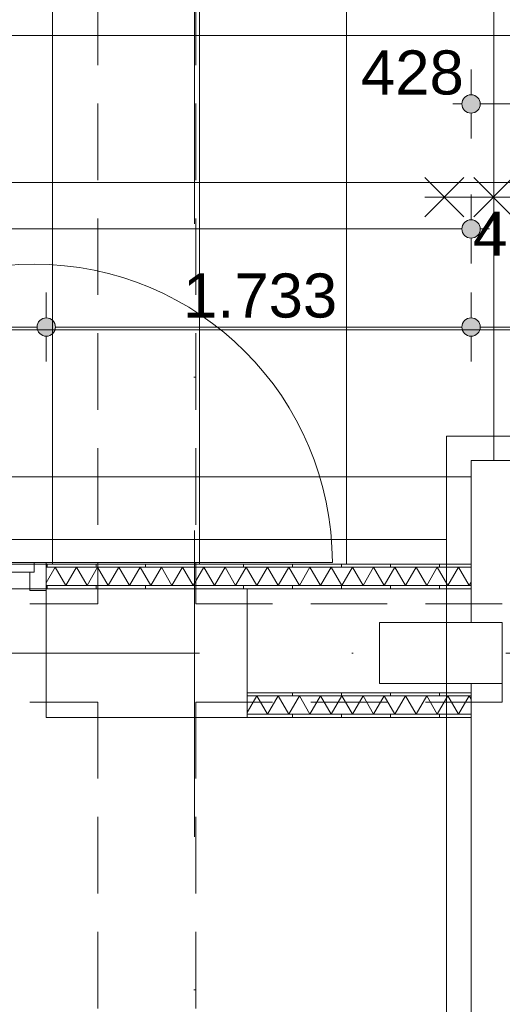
# Model space of a CAD drawing. Header units: millimetres. Extents: x -54205 to 99702, y -35458 to 70878.
# Tile 98 of 226: x 28087 to 30056, y 15933 to 19950. Entities that reach past the tile are written whole.
import ezdxf
from ezdxf.enums import TextEntityAlignment as Align

# ---------------------------------------------------------------- set-up
doc = ezdxf.new("R2010")
doc.units = ezdxf.units.MM
doc.header["$MEASUREMENT"] = 0
doc.linetypes.add('streep-punt', pattern=[2500, 1250, -625, 0, -625])
doc.linetypes.add('streeplijn', pattern=[468.700004, 312.5, -156.200004])
for name, color, linetype in [('21_1 C Buitenwanden', 7, 'Continuous'), ('22 C Binnenwanden', 7, 'Continuous'), ('28 Draagconstructies', 7, 'Continuous'), ('Maatvoering 1_ 100', 7, 'Continuous'), ('Maatvoering 1_ 100 2D arcering', 7, 'Continuous'), ('New_22 NC Binnenwanden', 7, 'Continuous'), ('New_22 NC Binnenwanden Deuren', 7, 'Continuous'), ('New_22 NC Binnenwanden Doorsnede-arcering', 7, 'Continuous'), ('New_22 NC Binnenwanden Laagscheidingslijnen', 7, 'Continuous'), ('New_65 WBDBO', 7, 'Continuous'), ('New_Maatvoering 1_ 100', 7, 'Continuous'), ('New_Maatvoering 1_ 100 2D arcering', 7, 'Continuous'), ('New_Ruimtefuncties', 7, 'Continuous'), ('New_Ruimtefuncties Zone achtergrond', 7, 'Continuous'), ('New_Ruimtefuncties Zone omranding', 7, 'Continuous'), ('New_Ruimtefuncties Zone tekst', 7, 'Continuous'), ('Stramien', 7, 'Continuous')]:
    doc.layers.add(name, color=color, linetype=linetype)
doc.styles.add('GENERATED_STYLE_1', font='arial.ttf')
doc.styles.add('GENERATED_STYLE_2', font='arial.ttf')
doc.linetypes.add('BRA - WBDBO  60', pattern='A,0,[1,DO.110 Begane grond1.Shx,S=27.777778,R=0,X=0,Y=-1.22125e-15],-3500,0', length=3500)
doc.dimstyles.new('GENERATED_STYLE__2', dxfattribs={"dimtxt": 250, "dimasz": 142.5, "dimexe": 0.18, "dimexo": 0.0625, "dimgap": 0, "dimtad": 1, "dimtih": 1, "dimtoh": 1, "dimdec": 0, "dimzin": 0, "dimdsep": 46, "dimtxsty": 'GENERATED_STYLE_2', "dimblk": 'ARROWHEAD_11', "dimblk1": 'ARROWHEAD_11', "dimblk2": 'ARROWHEAD_11', "dimcen": 0.09, "dimse1": 1, "dimse2": 1, "dimclrd": 1, "dimclre": 1, "dimclrt": 2, "dimadec": 1, "dimazin": 0, "dimtfac": 1, "dimtdec": 4, "dimtmove": 0, "dimatfit": 3, "dimfxl": 1, "dimtolj": 1, "dimtzin": 0, "dimarcsym": 0})
doc.dimstyles.new('GENERATED_STYLE__4', dxfattribs={"dimtxt": 179.999995, "dimasz": 142.5, "dimexe": 0.18, "dimexo": 0.0625, "dimgap": 0, "dimtad": 1, "dimtih": 1, "dimtoh": 1, "dimdec": 0, "dimzin": 0, "dimdsep": 46, "dimtxsty": 'GENERATED_STYLE_1', "dimblk": 'ARROWHEAD_11', "dimblk1": 'ARROWHEAD_11', "dimblk2": 'ARROWHEAD_11', "dimcen": 0.09, "dimse1": 1, "dimse2": 1, "dimclrd": 1, "dimclre": 1, "dimclrt": 2, "dimadec": 1, "dimazin": 0, "dimtfac": 1, "dimtdec": 4, "dimtmove": 0, "dimatfit": 3, "dimfxl": 1, "dimtolj": 1, "dimtzin": 0, "dimarcsym": 0})
doc.dimstyles.new('GENERATED_STYLE__5', dxfattribs={"dimtxt": 250, "dimasz": 142.5, "dimexe": 0.18, "dimexo": 0.0625, "dimgap": 0, "dimtad": 1, "dimdec": 0, "dimzin": 0, "dimdsep": 46, "dimtxsty": 'GENERATED_STYLE_2', "dimblk": 'ARROWHEAD_11', "dimblk1": 'ARROWHEAD_11', "dimblk2": 'ARROWHEAD_11', "dimcen": 0.09, "dimse1": 1, "dimse2": 1, "dimclrd": 1, "dimclre": 1, "dimclrt": 2, "dimadec": 1, "dimazin": 0, "dimtfac": 1, "dimtdec": 4, "dimtmove": 0, "dimatfit": 3, "dimfxl": 1, "dimtolj": 1, "dimtzin": 0, "dimarcsym": 0})
pattern_1 = [(180, (0, 0), (0, 200), [])]
pattern_2 = [(270, (0, 0), (200, 0), [])]
pattern_3 = [(90, (0, 0), (-200, 0), [])]

# ---------------------------------------------------------------- blocks, each defined once
blk = doc.blocks.new('entreegebied_0.01_11_1', base_point=(25358.5, 26181.9))
at = {"layer": 'New_Ruimtefuncties Zone achtergrond', "linetype": 'Continuous', "lineweight": 0, "true_color": 0xbbc1c4}
h = blk.add_hatch(dxfattribs=at)
h.set_pattern_fill('950_Raster_600_0001', color=9, style=0, pattern_type=2)
h.set_pattern_definition([(0, (25221, 25284.66), (0, 600), []), (90, (25221, 25284.66), (-600, 0), [])])
h.paths.add_polyline_path([(20591, 20015.9), (20360, 20015.9), (20360, 17924.1), (24003, 17924.6), (24003, 17728.4), (29929.2, 17728.2), (29929.2, 18150.9), (30357, 18150.9), (30357, 20300.9), (29906, 20300.9), (29906, 22500.9), (29006, 22500.9), (29006, 22375.9), (28206, 22375.9), (28206, 22455.9), (28206, 22795.9), (28206, 22875.9), (29006, 22875.9), (29006, 22750.9), (29906, 22750.9), (29906, 27755.9), (29726, 27755.9), (29726, 28155.9), (29906, 28155.9), (29906, 32123.4), (26606, 32123.4), (26606, 33023.4), (24113.8, 33023.4), (24113.8, 27780.9), (23955.4, 27780.9), (22246, 27780.9), (22246, 27693.4), (21426, 27693.4), (21426, 27833.1), (20536, 27833.1), (20536, 22750.9), (21426, 22750.9), (21426, 22888.4), (22246, 22888.4), (22246, 22500.9), (24003, 22500.9), (24003, 20263.4), (20591, 20263.4)])
h.paths.add_polyline_path([(28196, 27858.7), (28196, 28218.4), (29016, 28218.4), (29016, 27693.4), (28196, 27693.4)], flags=0)
at = {"layer": 'New_Ruimtefuncties Zone omranding', "color": 2, "linetype": 'Continuous', "lineweight": 0, "flags": 128}
blk.add_lwpolyline([(20536, 27833.1), (20536, 22750.9), (21426, 22750.9), (21426, 22888.4), (22246, 22888.4), (22246, 22500.9), (24003, 22500.9), (24003, 20263.4), (20591, 20263.4), (20591, 20015.9), (20360, 20015.9), (20360, 17924.1), (24003, 17924.6), (24003, 17728.4), (29929.2, 17728.2), (29929.2, 18150.9), (30357, 18150.9)], dxfattribs=at)
at = {"layer": 'New_Ruimtefuncties Zone tekst', "color": 2, "lineweight": 0}
for tag, height, style, p in [('DUMMY_941', 180, 'GENERATED_STYLE_2', (26401.3, 26470.7)), ('perimeterCode', 150, 'GENERATED_STYLE_1', (24619, 26094.6)), ('ROOM_AREA', 150, 'GENERATED_STYLE_1', (25179.3, 26094.6)), ('DUMMY_942', 150, 'GENERATED_STYLE_1', (25793.2, 26094.6)), ('DUMMY_943', 100, 'GENERATED_STYLE_1', (26021.7, 26106))]:
    blk.add_attdef(tag, text='', height=height, dxfattribs=dict(at, style=style)).set_placement(p, align=Align.TOP_LEFT)
at = {"layer": 'New_Ruimtefuncties Zone tekst', "color": 2, "lineweight": 0, "style": 'GENERATED_STYLE_2'}
blk.add_attdef('ROOM_NUMBER', text='', height=180, dxfattribs=at).set_placement((25358.5, 26429.5), align=Align.TOP_CENTER)
blk = doc.blocks.new('Wall_50_1', base_point=(29929.2, 18150.9))
at = {"layer": '21_1 C Buitenwanden', "color": 1, "linetype": 'Continuous', "lineweight": 0, "flags": 128}
for points in [[(29929.2, 18150.9), (29929.2, 17490.9)], [(30329.2, 15608.4), (30329.2, 17900.9)], [(29929.2, 17240.9), (29929.2, 15608.4)], [(29929.2, 15608.4), (30329.2, 15608.4)]]:
    blk.add_lwpolyline(points, dxfattribs=at)
at = {"layer": '22 C Binnenwanden', "color": 1, "linetype": 'Continuous', "lineweight": 0, "flags": 128}
blk.add_lwpolyline([(29929.2, 18150.9), (30329.2, 18150.9)], dxfattribs=at)
blk = doc.blocks.new('*X419')
at = {"layer": 'New_22 NC Binnenwanden Doorsnede-arcering', "color": 7, "linetype": 'Continuous', "lineweight": 0}
blk.add_line((30425.6, 20275.9), (30382.3, 20300.9), dxfattribs=at)
blk = doc.blocks.new('*X420')
at = {"layer": 'New_22 NC Binnenwanden Doorsnede-arcering', "color": 7, "linetype": 'Continuous', "lineweight": 0}
blk.add_line((30426.1, 18175.9), (30382.8, 18150.9), dxfattribs=at)
blk = doc.blocks.new('D2 bl 27_3')
at = {"layer": 'New_22 NC Binnenwanden Deuren', "color": 1, "linetype": 'Continuous', "lineweight": 0}
for p, q in [((-1000, 0), (-1000, 1000)), ((1000, 0), (1000, 1000)), ((-80, 443), (80, 603)), ((80, 443), (-80, 603)), ((0, -717), (0, 603)), ((-80, 243), (80, 403)), ((80, 243), (-80, 403)), ((-1000, 0), (-1050, 0)), ((-1050, 0), (-1050, -114)), ((-1050, 0), (-1050, -12.5)), ((-1050, 0), (-1050, -12.5)), ((-1000, -40), (-1000, 0)), ((-900, 0), (-1000, 0)), ((-1000, 0), (-1000, -40)), ((-900, -40), (-900, 0)), ((0, 0), (-100, 0)), ((-100, 0), (-100, -40)), ((0, 0), (100, 0)), ((0, -40), (0, 0)), ((0, -40), (0, 0)), ((100, 0), (100, -40)), ((900, -40), (900, 0)), ((900, 0), (1000, 0)), ((1050, 0), (1000, 0)), ((1000, 0), (1000, -40)), ((1000, 0), (1000, -40)), ((1050, -114), (1050, 0)), ((1050, 0), (1050, -12.5)), ((1050, 0), (1050, -12.5)), ((-1050, -12.5), (-1050, -87.5)), ((-1050, -12.5), (-1050, -87.5)), ((-983, -40), (-1000, -40)), ((-1000, -40), (-900, -40)), ((-983, -114), (-983, -40)), ((-100, -20), (-900, -20)), ((-100, -40), (0, -40)), ((100, -40), (0, -40)), ((100, -20), (900, -20)), ((1000, -40), (900, -40)), ((1000, -40), (983, -40)), ((983, -40), (983, -114)), ((1050, -12.5), (1050, -87.5)), ((1050, -12.5), (1050, -87.5)), ((-1050, -87.5), (-1050, -100)), ((-1050, -87.5), (-1050, -100)), ((-1050, -114), (-983, -114)), ((983, -114), (1050, -114)), ((1050, -87.5), (1050, -100)), ((1050, -87.5), (1050, -100)), ((-80, -357), (80, -517)), ((80, -357), (-80, -517)), ((-80, -557), (80, -717)), ((80, -557), (-80, -717))]:
    blk.add_line(p, q, dxfattribs=at)
at = {"layer": 'New_22 NC Binnenwanden Deuren', "color": 1, "linetype": 'Continuous', "lineweight": 0, "flags": 128}
for points in [[(-100, 0), (-900, 0), (-900, -20), (-100, -20)], [(100, 0), (900, 0), (900, -20), (100, -20)], [(-100, -20), (-900, -20), (-900, -40), (-100, -40)], [(100, -20), (900, -20), (900, -40), (100, -40)]]:
    blk.add_lwpolyline(points, close=True, dxfattribs=at)
at = {"layer": 'New_22 NC Binnenwanden Deuren', "color": 1, "linetype": 'Continuous', "lineweight": 0}
for centre, radius, start, end in [((-1000, 0), 1000, 0, 90), ((1000, 0), 1000, 90, 180), ((0, 159), 72, 270, 90), ((0, 15), 72, 90, 270), ((0, -129), 72, 270, 90), ((0, -273), 72, 90, 270)]:
    blk.add_arc(centre, radius, start, end, dxfattribs=at)
blk = doc.blocks.new('Wall_160_1', base_point=(30357, 20550.9))
at = {"layer": 'New_22 NC Binnenwanden Doorsnede-arcering', "linetype": 'Continuous', "lineweight": 0, "true_color": 0x000000}
h = blk.add_hatch(dxfattribs=at)
h.set_pattern_fill('930_Lijnen_vert_200_0001', color=18, style=0, pattern_type=2)
h.set_pattern_definition(pattern_1)
h.paths.add_polyline_path([(30357, 20300.9), (30357, 20275.9), (30369.5, 20275.9), (30369.5, 20300.9)])
h = blk.add_hatch(dxfattribs=at)
h.set_pattern_fill('930_Lijnen_vert_200_0001', color=18, style=0, pattern_type=2)
h.set_pattern_definition(pattern_1)
h.paths.add_polyline_path([(30444.5, 20300.9), (30444.5, 20275.9), (30457, 20275.9), (30457, 20300.9)])
h = blk.add_hatch(dxfattribs=at)
h.set_pattern_fill('930_Lijnen_vert_200_0001', color=18, style=0, pattern_type=2)
h.set_pattern_definition(pattern_1)
h.paths.add_polyline_path([(30357, 18150.9), (30369.5, 18150.9), (30369.5, 18175.9), (30357, 18175.9)])
h = blk.add_hatch(dxfattribs=at)
h.set_pattern_fill('930_Lijnen_vert_200_0001', color=18, style=0, pattern_type=2)
h.set_pattern_definition(pattern_1)
h.paths.add_polyline_path([(30457, 18175.9), (30444.5, 18175.9), (30444.5, 18150.9), (30457, 18150.9)])
at = {"layer": 'New_22 NC Binnenwanden', "color": 1, "linetype": 'Continuous', "lineweight": 0}
for p, q in [((30369.5, 20275.9), (30357, 20275.9)), ((30444.5, 20275.9), (30369.5, 20275.9)), ((30457, 20275.9), (30444.5, 20275.9)), ((30369.5, 18175.9), (30357, 18175.9)), ((30444.5, 18175.9), (30369.5, 18175.9)), ((30457, 18175.9), (30444.5, 18175.9))]:
    blk.add_line(p, q, dxfattribs=at)
at = {"layer": 'New_22 NC Binnenwanden', "color": 1, "linetype": 'Continuous', "lineweight": 0, "flags": 128}
for points in [[(30357, 20300.9), (30357, 20275.9)], [(30457, 20300.9), (30357, 20300.9)], [(30457, 20275.9), (30457, 20300.9)], [(30357, 18175.9), (30357, 18150.9)], [(30457, 18150.9), (30457, 18175.9)], [(30357, 18150.9), (30457, 18150.9)]]:
    blk.add_lwpolyline(points, dxfattribs=at)
at = {"layer": 'New_22 NC Binnenwanden Laagscheidingslijnen', "color": 1, "linetype": 'Continuous', "lineweight": 0}
for p, q in [((30369.5, 20300.9), (30369.5, 20275.9)), ((30444.5, 20275.9), (30444.5, 20300.9)), ((30369.5, 18175.9), (30369.5, 18150.9)), ((30444.5, 18150.9), (30444.5, 18175.9))]:
    blk.add_line(p, q, dxfattribs=at)
at = {"layer": 'New_22 NC Binnenwanden', "color": 1, "lineweight": 0}
for name in ['*X419', '*X420']:
    blk.add_blockref(name, (0, 0), dxfattribs=at)
at = {"layer": 'New_22 NC Binnenwanden Deuren', "color": 1, "linetype": 'Continuous', "lineweight": 0, "xscale": -1, "zscale": 1000, "rotation": 270}
blk.add_blockref('D2 bl 27_3', (30457, 19225.9), dxfattribs=at)
blk = doc.blocks.new('*X599')
at = {"layer": 'New_22 NC Binnenwanden Doorsnede-arcering', "color": 7, "linetype": 'Continuous', "lineweight": 0}
for p, q in [((28232.4, 17715.9), (28196, 17652.8)), ((28232.4, 17715.9), (28275.7, 17640.9)), ((28319, 17715.9), (28275.7, 17640.9)), ((28319, 17715.9), (28362.3, 17640.9)), ((28405.6, 17715.9), (28362.3, 17640.9)), ((28405.6, 17715.9), (28448.9, 17640.9)), ((28492.2, 17715.9), (28448.9, 17640.9)), ((28492.2, 17715.9), (28535.5, 17640.9)), ((28578.8, 17715.9), (28535.5, 17640.9)), ((28578.8, 17715.9), (28622.1, 17640.9)), ((28665.4, 17715.9), (28622.1, 17640.9)), ((28665.4, 17715.9), (28708.7, 17640.9)), ((28752, 17715.9), (28708.7, 17640.9)), ((28752, 17715.9), (28795.3, 17640.9)), ((28838.6, 17715.9), (28795.3, 17640.9)), ((28838.6, 17715.9), (28881.9, 17640.9)), ((28925.2, 17715.9), (28881.9, 17640.9)), ((28925.2, 17715.9), (28968.5, 17640.9)), ((29011.9, 17715.9), (28968.5, 17640.9)), ((29011.9, 17715.9), (29055.2, 17640.9)), ((29098.5, 17715.9), (29055.2, 17640.9)), ((29098.5, 17715.9), (29141.8, 17640.9)), ((29185.1, 17715.9), (29141.8, 17640.9)), ((29185.1, 17715.9), (29228.4, 17640.9)), ((29271.7, 17715.9), (29228.4, 17640.9)), ((29271.7, 17715.9), (29315, 17640.9)), ((29358.3, 17715.9), (29315, 17640.9)), ((29358.3, 17715.9), (29401.6, 17640.9)), ((29444.9, 17715.9), (29401.6, 17640.9)), ((29444.9, 17715.9), (29488.2, 17640.9)), ((29531.5, 17715.9), (29488.2, 17640.9)), ((29531.5, 17715.9), (29574.8, 17640.9)), ((29618.1, 17715.9), (29574.8, 17640.9)), ((29618.1, 17715.9), (29661.4, 17640.9)), ((29704.7, 17715.9), (29661.4, 17640.9)), ((29704.7, 17715.9), (29748, 17640.9)), ((29791.3, 17715.9), (29748, 17640.9)), ((29791.3, 17715.9), (29834.6, 17640.9)), ((29877.9, 17715.9), (29834.6, 17640.9)), ((29877.9, 17715.9), (29921.2, 17640.9)), ((29929.2, 17654.8), (29921.2, 17640.9))]:
    blk.add_line(p, q, dxfattribs=at)
blk = doc.blocks.new('D2 27_6')
at = {"layer": 'New_22 NC Binnenwanden Deuren', "color": 1, "linetype": 'Continuous', "lineweight": 0}
for p, q in [((1117, 0), (1217, 0)), ((1217, 0), (2434, 0)), ((1267, 0), (1217, 0)), ((1217, 0), (1217, -40)), ((1217, 0), (1217, -40)), ((1267, -114), (1267, 0)), ((1217, -40), (1117, -40)), ((1217, -40), (1200, -40)), ((1200, -40), (1200, -114)), ((1267, -19.5), (1267, -7)), ((1267, -19.5), (1267, -7)), ((1267, -94.5), (1267, -19.5)), ((1267, -94.5), (1267, -19.5)), ((1200, -114), (1267, -114)), ((1267, -107), (1267, -94.5)), ((1267, -107), (1267, -94.5))]:
    blk.add_line(p, q, dxfattribs=at)
blk.add_arc((1217, 0), 1217, 0, 180, dxfattribs=at)
blk = doc.blocks.new('Wall_237_1', base_point=(23990.5, 17628.4))
at = {"layer": 'New_22 NC Binnenwanden Doorsnede-arcering', "linetype": 'Continuous', "lineweight": 0, "true_color": 0x000000}
h = blk.add_hatch(dxfattribs=at)
h.set_pattern_fill('930_Lijnen_vert_200_0001', color=18, style=0, pattern_type=2)
h.set_pattern_definition(pattern_2)
h.paths.add_polyline_path([(28196, 17728.4), (28196, 17715.9), (29929.2, 17715.9), (29929.2, 17728.4)])
h = blk.add_hatch(dxfattribs=at)
h.set_pattern_fill('930_Lijnen_vert_200_0001', color=18, style=0, pattern_type=2)
h.set_pattern_definition(pattern_2)
h.paths.add_polyline_path([(29929.2, 17640.9), (28196, 17640.9), (28196, 17628.4), (29929.2, 17628.4)])
at = {"layer": 'New_22 NC Binnenwanden', "color": 1, "linetype": 'Continuous', "lineweight": 0}
for p, q in [((28196, 17715.9), (28196, 17728.4)), ((28196, 17640.9), (28196, 17715.9)), ((28196, 17628.4), (28196, 17640.9))]:
    blk.add_line(p, q, dxfattribs=at)
at = {"layer": 'New_22 NC Binnenwanden', "color": 1, "linetype": 'Continuous', "lineweight": 0, "flags": 128}
for points in [[(29929.2, 17728.4), (28196, 17728.4)], [(29929.2, 17628.4), (29929.2, 17728.4)], [(29016, 17628.4), (29929.2, 17628.4)]]:
    blk.add_lwpolyline(points, dxfattribs=at)
at = {"layer": 'New_22 NC Binnenwanden Laagscheidingslijnen', "color": 1, "linetype": 'Continuous', "lineweight": 0}
for p, q in [((29929.2, 17715.9), (28196, 17715.9)), ((28196, 17640.9), (29929.2, 17640.9))]:
    blk.add_line(p, q, dxfattribs=at)
at = {"layer": 'New_22 NC Binnenwanden', "color": 1, "lineweight": 0}
blk.add_blockref('*X599', (0, 0), dxfattribs=at)
at = {"layer": 'New_22 NC Binnenwanden Deuren', "color": 1, "linetype": 'Continuous', "lineweight": 0, "zscale": 1000}
blk.add_blockref('D2 27_6', (26929, 17735.4), dxfattribs=at)
blk = doc.blocks.new('*X604')
at = {"layer": 'New_22 NC Binnenwanden Doorsnede-arcering', "color": 7, "linetype": 'Continuous', "lineweight": 0}
for p, q in [((29016, 17123.1), (29055.2, 17190.9)), ((29098.5, 17115.9), (29055.2, 17190.9)), ((29098.5, 17115.9), (29141.8, 17190.9)), ((29185.1, 17115.9), (29141.8, 17190.9)), ((29185.1, 17115.9), (29228.4, 17190.9)), ((29271.7, 17115.9), (29228.4, 17190.9)), ((29271.7, 17115.9), (29315, 17190.9)), ((29358.3, 17115.9), (29315, 17190.9)), ((29358.3, 17115.9), (29401.6, 17190.9)), ((29444.9, 17115.9), (29401.6, 17190.9)), ((29444.9, 17115.9), (29488.2, 17190.9)), ((29531.5, 17115.9), (29488.2, 17190.9)), ((29531.5, 17115.9), (29574.8, 17190.9)), ((29618.1, 17115.9), (29574.8, 17190.9)), ((29618.1, 17115.9), (29661.4, 17190.9)), ((29704.7, 17115.9), (29661.4, 17190.9)), ((29704.7, 17115.9), (29748, 17190.9)), ((29791.3, 17115.9), (29748, 17190.9)), ((29791.3, 17115.9), (29834.6, 17190.9)), ((29877.9, 17115.9), (29834.6, 17190.9)), ((29877.9, 17115.9), (29921.2, 17190.9)), ((29929.2, 17177), (29921.2, 17190.9))]:
    blk.add_line(p, q, dxfattribs=at)
blk = doc.blocks.new('Wall_240_1', base_point=(29016, 17103.4))
at = {"layer": 'New_22 NC Binnenwanden Doorsnede-arcering', "linetype": 'Continuous', "lineweight": 0, "true_color": 0x000000}
h = blk.add_hatch(dxfattribs=at)
h.set_pattern_fill('930_Lijnen_vert_200_0001', color=18, style=0, pattern_type=2)
h.set_pattern_definition(pattern_3)
h.paths.add_polyline_path([(29929.2, 17203.4), (29016, 17203.4), (29016, 17190.9), (29929.2, 17190.9)])
h = blk.add_hatch(dxfattribs=at)
h.set_pattern_fill('930_Lijnen_vert_200_0001', color=18, style=0, pattern_type=2)
h.set_pattern_definition(pattern_3)
h.paths.add_polyline_path([(29016, 17103.4), (29929.2, 17103.4), (29929.2, 17115.9), (29016, 17115.9)])
at = {"layer": 'New_22 NC Binnenwanden', "color": 1, "linetype": 'Continuous', "lineweight": 0, "flags": 128}
for points in [[(29929.2, 17203.4), (29016, 17203.4)], [(29929.2, 17103.4), (29929.2, 17203.4)], [(29016, 17103.4), (29929.2, 17103.4)]]:
    blk.add_lwpolyline(points, dxfattribs=at)
at = {"layer": 'New_22 NC Binnenwanden Laagscheidingslijnen', "color": 1, "linetype": 'Continuous', "lineweight": 0}
for p, q in [((29929.2, 17190.9), (29016, 17190.9)), ((29016, 17115.9), (29929.2, 17115.9))]:
    blk.add_line(p, q, dxfattribs=at)
at = {"layer": 'New_22 NC Binnenwanden', "color": 1, "lineweight": 0}
blk.add_blockref('*X604', (0, 0), dxfattribs=at)
blk = doc.blocks.new('Column_16_1', base_point=(28606, 17365.9))
at = {"layer": '28 Draagconstructies', "color": 3, "linetype": 'Continuous', "lineweight": 0, "flags": 128}
blk.add_lwpolyline([(28196, 17628.4), (28196, 17103.4), (29016, 17103.4), (29016, 17628.4)], close=True, dxfattribs=at)
blk = doc.blocks.new('Column_53_1', base_point=(29806, 17365.9))
at = {"layer": '28 Draagconstructies', "color": 3, "linetype": 'Continuous', "lineweight": 0, "flags": 128}
blk.add_lwpolyline([(29556, 17490.9), (29556, 17240.9), (30056, 17240.9), (30056, 17490.9)], close=True, dxfattribs=at)
blk = doc.blocks.new('Standard grid marker')
at = {"layer": 'Stramien', "color": 1, "linetype": 'streep-punt', "lineweight": 0}
blk.add_line((1000, 0), (61400.2, 0), dxfattribs=at)
at = {"layer": 'Stramien', "color": 2, "lineweight": 0, "style": 'GENERATED_STYLE_1'}
for tag, p in [('AC_MarkerText_1_0', (-245, -80)), ('AC_MarkerText_1_1', (63155.2, -80))]:
    blk.add_attdef(tag, text='', height=350, rotation=270, dxfattribs=at).set_placement(p, align=Align.TOP_CENTER)
blk = doc.blocks.new('Standard grid marker_4')
at = {"layer": 'Stramien', "color": 1, "linetype": 'streep-punt', "lineweight": 0}
blk.add_line((1000, 0), (14829.9, 0), dxfattribs=at)
at = {"layer": 'Stramien', "color": 2, "lineweight": 0, "style": 'GENERATED_STYLE_1'}
blk.add_attdef('AC_MarkerText_1', text='', height=350, dxfattribs=at).set_placement((-500, 175), align=Align.TOP_CENTER)
blk = doc.blocks.new('Beam_1_1', base_point=(28606, 56035.9))
at = {"layer": '28 Draagconstructies', "color": 9, "linetype": 'streeplijn', "lineweight": 0}
for p, q in [((28406, 22420.1), (28406, 17565.9)), ((28806, 22420.1), (28806, 17565.9)), ((28406, 17165.9), (28406, 15253.4)), ((28806, 17165.9), (28806, 15253.4))]:
    blk.add_line(p, q, dxfattribs=at)
blk = doc.blocks.new('Beam_11_1', base_point=(20386, 17365.9))
at = {"layer": '28 Draagconstructies', "color": 9, "linetype": 'streeplijn', "lineweight": 0}
for p, q in [((22036, 17565.9), (28406, 17565.9)), ((28806, 17565.9), (30056, 17565.9)), ((30056, 17165.9), (30056, 17565.9)), ((22036, 17165.9), (28406, 17165.9)), ((28806, 17165.9), (30056, 17165.9))]:
    blk.add_line(p, q, dxfattribs=at)
blk = doc.blocks.new('*D1133')
at = {"layer": 'Maatvoering 1_ 100 2D arcering', "linetype": 'Continuous', "lineweight": 0}
for points in [[(64027.5, 56125.9), (64030.4, 56111.6), (64038.5, 56099.4), (64050.6, 56091.3), (64065, 56088.4), (64079.4, 56091.3), (64091.5, 56099.4), (64099.6, 56111.6), (64102.5, 56125.9), (64099.6, 56140.3), (64091.5, 56152.4), (64079.4, 56160.6), (64065, 56163.4), (64050.6, 56160.6), (64038.5, 56152.4), (64030.4, 56140.3)], [(64027.5, 3115.7), (64030.4, 3101.3), (64038.5, 3089.2), (64050.6, 3081), (64065, 3078.2), (64079.4, 3081), (64091.5, 3089.2), (64099.6, 3101.3), (64102.5, 3115.7), (64099.6, 3130), (64091.5, 3142.2), (64079.4, 3150.3), (64065, 3153.2), (64050.6, 3150.3), (64038.5, 3142.2), (64030.4, 3130)]]:
    blk.add_hatch(color=1, dxfattribs=at).paths.add_polyline_path(points)
at = {"layer": 'Maatvoering 1_ 100', "color": 1, "linetype": 'Continuous', "lineweight": 0}
for p, q in [((64065, 56163.4), (64065, 56200.9)), ((64027.5, 56125.9), (63924.4, 56125.9)), ((64205.6, 56125.9), (64102.5, 56125.9)), ((64065, 3153.2), (64065, 56088.4)), ((64027.5, 3115.7), (63924.4, 3115.7)), ((64205.6, 3115.7), (64102.5, 3115.7)), ((64065, 3040.7), (64065, 3078.2))]:
    blk.add_line(p, q, dxfattribs=at)
for centre in [(64065, 56125.9), (64065, 3115.7)]:
    blk.add_circle(centre, 37.5, dxfattribs=at)
at = {"layer": 'Maatvoering 1_ 100', "color": 2, "lineweight": 0, "insert": (64015, 29096.5), "char_height": 250, "attachment_point": 7, "rotation": 90, "style": 'GENERATED_STYLE_2'}
blk.add_mtext('\\A1;{\\pql;\\fArial|b1|i0|c0|p0;\\W1.000000;53.010}', dxfattribs=at)
blk = doc.blocks.new('ARROWHEAD_11')
at = {"color": 0, "linetype": 'Continuous', "lineweight": 0}
blk.add_line((0, 0), (-1, 0), dxfattribs=at)
at = {"color": 0, "linetype": 'Continuous', "lineweight": 0, "const_width": 0.25, "flags": 128}
blk.add_lwpolyline([(-0.125, 0, 1), (0.125, 0, 1)], format="xyb", close=True, dxfattribs=at)
blk = doc.blocks.new('*D1156')
at = {"layer": 'Maatvoering 1_ 100 2D arcering', "linetype": 'Continuous', "lineweight": 0}
for points in [[(-1137.5, 60015.9), (-1134.7, 60001.6), (-1126.6, 59989.4), (-1114.4, 59981.3), (-1100, 59978.4), (-1085.7, 59981.3), (-1073.5, 59989.4), (-1065.4, 60001.6), (-1062.5, 60015.9), (-1065.4, 60030.3), (-1073.5, 60042.4), (-1085.7, 60050.6), (-1100, 60053.4), (-1114.4, 60050.6), (-1126.6, 60042.4), (-1134.7, 60030.3)], [(57892.5, 60015.9), (57895.4, 60001.6), (57903.5, 59989.4), (57915.6, 59981.3), (57930, 59978.4), (57944.4, 59981.3), (57956.5, 59989.4), (57964.6, 60001.6), (57967.5, 60015.9), (57964.6, 60030.3), (57956.5, 60042.4), (57944.4, 60050.6), (57930, 60053.4), (57915.6, 60050.6), (57903.5, 60042.4), (57895.4, 60030.3)]]:
    blk.add_hatch(color=1, dxfattribs=at).paths.add_polyline_path(points)
at = {"layer": 'Maatvoering 1_ 100', "color": 1, "linetype": 'Continuous', "lineweight": 0}
for p, q in [((57930, 60053.4), (57930, 60156.5)), ((-1062.5, 60015.9), (57892.5, 60015.9)), ((57967.5, 60015.9), (58005, 60015.9)), ((57930, 59875.3), (57930, 59978.4))]:
    blk.add_line(p, q, dxfattribs=at)
blk.add_circle((57930, 60015.9), 37.5, dxfattribs=at)
at = {"layer": 'Maatvoering 1_ 100', "color": 2, "lineweight": 0, "insert": (27890.6, 60065.9), "char_height": 250, "attachment_point": 7, "style": 'GENERATED_STYLE_2'}
blk.add_mtext('\\A1;{\\pql;\\fArial|b1|i0|c0|p0;\\W1.000000;59.030}', dxfattribs=at)
blk = doc.blocks.new('*D1252')
at = {"layer": 'New_Maatvoering 1_ 100 2D arcering', "linetype": 'Continuous', "lineweight": 0}
for points in [[(23965.5, 18695.9), (23968.4, 18681.6), (23976.5, 18669.4), (23988.6, 18661.3), (24003, 18658.4), (24017.4, 18661.3), (24029.5, 18669.4), (24037.6, 18681.6), (24040.5, 18695.9), (24037.6, 18710.3), (24029.5, 18722.4), (24017.4, 18730.6), (24003, 18733.4), (23988.6, 18730.6), (23976.5, 18722.4), (23968.4, 18710.3)], [(28158.5, 18695.9), (28161.4, 18681.6), (28169.5, 18669.4), (28181.6, 18661.3), (28196, 18658.4), (28210.4, 18661.3), (28222.5, 18669.4), (28230.6, 18681.6), (28233.5, 18695.9), (28230.6, 18710.3), (28222.5, 18722.4), (28210.4, 18730.6), (28196, 18733.4), (28181.6, 18730.6), (28169.5, 18722.4), (28161.4, 18710.3)]]:
    blk.add_hatch(color=1, dxfattribs=at).paths.add_polyline_path(points)
at = {"layer": 'New_Maatvoering 1_ 100', "color": 1, "linetype": 'Continuous', "lineweight": 0}
for p, q in [((24003, 18733.4), (24003, 18836.5)), ((28196, 18733.4), (28196, 18836.5)), ((24040.5, 18695.9), (28158.5, 18695.9)), ((24003, 18555.3), (24003, 18658.4)), ((28196, 18555.3), (28196, 18658.4))]:
    blk.add_line(p, q, dxfattribs=at)
for centre in [(24003, 18695.9), (28196, 18695.9)]:
    blk.add_circle(centre, 37.5, dxfattribs=at)
at = {"layer": 'New_Maatvoering 1_ 100', "color": 2, "lineweight": 0, "char_height": 180, "attachment_point": 7, "style": 'GENERATED_STYLE_1'}
for s, insert in [('\\A1;{\\pql;\\fArial|b0|i0|c0|p0;\\W1.000000;100}', (24040.5, 18731.9)), ('\\A1;{\\pql;\\fArial|b0|i0|c0|p0;\\W1.000000;4.193}', (25790.6, 18731.9))]:
    blk.add_mtext(s, dxfattribs=dict(at, insert=insert))
blk = doc.blocks.new('*D1253')
at = {"layer": 'New_Maatvoering 1_ 100 2D arcering', "linetype": 'Continuous', "lineweight": 0}
for points in [[(28158.5, 18695.9), (28161.4, 18681.6), (28169.5, 18669.4), (28181.6, 18661.3), (28196, 18658.4), (28210.4, 18661.3), (28222.5, 18669.4), (28230.6, 18681.6), (28233.5, 18695.9), (28230.6, 18710.3), (28222.5, 18722.4), (28210.4, 18730.6), (28196, 18733.4), (28181.6, 18730.6), (28169.5, 18722.4), (28161.4, 18710.3)], [(29891.7, 18695.9), (29894.5, 18681.6), (29902.7, 18669.4), (29914.8, 18661.3), (29929.2, 18658.4), (29943.5, 18661.3), (29955.7, 18669.4), (29963.8, 18681.6), (29966.7, 18695.9), (29963.8, 18710.3), (29955.7, 18722.4), (29943.5, 18730.6), (29929.2, 18733.4), (29914.8, 18730.6), (29902.7, 18722.4), (29894.5, 18710.3)]]:
    blk.add_hatch(color=1, dxfattribs=at).paths.add_polyline_path(points)
at = {"layer": 'New_Maatvoering 1_ 100', "color": 1, "linetype": 'Continuous', "lineweight": 0}
for p, q in [((28196, 18733.4), (28196, 18836.5)), ((29929.2, 18733.4), (29929.2, 18836.5)), ((28233.5, 18695.9), (29891.7, 18695.9)), ((28196, 18555.3), (28196, 18658.4)), ((29929.2, 18555.3), (29929.2, 18658.4))]:
    blk.add_line(p, q, dxfattribs=at)
for centre in [(28196, 18695.9), (29929.2, 18695.9)]:
    blk.add_circle(centre, 37.5, dxfattribs=at)
at = {"layer": 'New_Maatvoering 1_ 100', "color": 2, "lineweight": 0, "insert": (28753.7, 18731.9), "char_height": 180, "attachment_point": 7, "style": 'GENERATED_STYLE_1'}
blk.add_mtext('\\A1;{\\pql;\\fArial|b0|i0|c0|p0;\\W1.000000;1.733}', dxfattribs=at)
blk = doc.blocks.new('*D1254')
at = {"layer": 'New_Maatvoering 1_ 100 2D arcering', "linetype": 'Continuous', "lineweight": 0}
for points in [[(29891.7, 18695.9), (29894.5, 18681.6), (29902.7, 18669.4), (29914.8, 18661.3), (29929.2, 18658.4), (29943.5, 18661.3), (29955.7, 18669.4), (29963.8, 18681.6), (29966.7, 18695.9), (29963.8, 18710.3), (29955.7, 18722.4), (29943.5, 18730.6), (29929.2, 18733.4), (29914.8, 18730.6), (29902.7, 18722.4), (29894.5, 18710.3)], [(30319.5, 18695.9), (30322.4, 18681.6), (30330.5, 18669.4), (30342.6, 18661.3), (30357, 18658.4), (30371.4, 18661.3), (30383.5, 18669.4), (30391.6, 18681.6), (30394.5, 18695.9), (30391.6, 18710.3), (30383.5, 18722.4), (30371.4, 18730.6), (30357, 18733.4), (30342.6, 18730.6), (30330.5, 18722.4), (30322.4, 18710.3)]]:
    blk.add_hatch(color=1, dxfattribs=at).paths.add_polyline_path(points)
at = {"layer": 'New_Maatvoering 1_ 100', "color": 1, "linetype": 'Continuous', "lineweight": 0}
for p, q in [((29929.2, 18733.4), (29929.2, 18836.5)), ((30357, 18733.4), (30357, 18836.5)), ((29966.7, 18695.9), (30319.5, 18695.9)), ((29929.2, 18555.3), (29929.2, 18658.4)), ((30357, 18555.3), (30357, 18658.4))]:
    blk.add_line(p, q, dxfattribs=at)
for centre in [(29929.2, 18695.9), (30357, 18695.9)]:
    blk.add_circle(centre, 37.5, dxfattribs=at)
at = {"layer": 'New_Maatvoering 1_ 100', "color": 2, "lineweight": 0, "insert": (29937.2, 18983.9), "char_height": 180, "attachment_point": 7, "style": 'GENERATED_STYLE_1'}
blk.add_mtext('\\A1;{\\pql;\\fArial|b0|i0|c0|p0;\\W1.000000;428}', dxfattribs=at)
blk = doc.blocks.new('*D1262')
at = {"layer": 'New_Maatvoering 1_ 100 2D arcering', "linetype": 'Continuous', "lineweight": 0}
for points in [[(29891.7, 19605.9), (29894.5, 19591.6), (29902.7, 19579.4), (29914.8, 19571.3), (29929.2, 19568.4), (29943.5, 19571.3), (29955.7, 19579.4), (29963.8, 19591.6), (29966.7, 19605.9), (29963.8, 19620.3), (29955.7, 19632.4), (29943.5, 19640.6), (29929.2, 19643.4), (29914.8, 19640.6), (29902.7, 19632.4), (29894.5, 19620.3)], [(30319.5, 19605.9), (30322.4, 19591.6), (30330.5, 19579.4), (30342.6, 19571.3), (30357, 19568.4), (30371.4, 19571.3), (30383.5, 19579.4), (30391.6, 19591.6), (30394.5, 19605.9), (30391.6, 19620.3), (30383.5, 19632.4), (30371.4, 19640.6), (30357, 19643.4), (30342.6, 19640.6), (30330.5, 19632.4), (30322.4, 19620.3)]]:
    blk.add_hatch(color=1, dxfattribs=at).paths.add_polyline_path(points)
at = {"layer": 'New_Maatvoering 1_ 100', "color": 1, "linetype": 'Continuous', "lineweight": 0}
for p, q in [((29929.2, 19643.4), (29929.2, 19746.5)), ((30357, 19643.4), (30357, 19746.5)), ((29854.2, 19605.9), (29891.7, 19605.9)), ((29966.7, 19605.9), (30319.5, 19605.9)), ((29929.2, 19465.3), (29929.2, 19568.4)), ((30357, 19465.3), (30357, 19568.4))]:
    blk.add_line(p, q, dxfattribs=at)
for centre in [(29929.2, 19605.9), (30357, 19605.9)]:
    blk.add_circle(centre, 37.5, dxfattribs=at)
at = {"layer": 'New_Maatvoering 1_ 100', "color": 2, "lineweight": 0, "insert": (29479.8, 19641.9), "char_height": 180, "attachment_point": 7, "style": 'GENERATED_STYLE_1'}
blk.add_mtext('\\A1;{\\pql;\\fArial|b0|i0|c0|p0;\\W1.000000;428}', dxfattribs=at)
blk = doc.blocks.new('*D1310')
at = {"layer": 'New_Maatvoering 1_ 100 2D arcering', "linetype": 'Continuous', "lineweight": 0}
for points in [[(23965.5, 19095.9), (23968.4, 19081.6), (23976.5, 19069.4), (23988.6, 19061.3), (24003, 19058.4), (24017.4, 19061.3), (24029.5, 19069.4), (24037.6, 19081.6), (24040.5, 19095.9), (24037.6, 19110.3), (24029.5, 19122.4), (24017.4, 19130.6), (24003, 19133.4), (23988.6, 19130.6), (23976.5, 19122.4), (23968.4, 19110.3)], [(29891.7, 19095.9), (29894.5, 19081.6), (29902.7, 19069.4), (29914.8, 19061.3), (29929.2, 19058.4), (29943.5, 19061.3), (29955.7, 19069.4), (29963.8, 19081.6), (29966.7, 19095.9), (29963.8, 19110.3), (29955.7, 19122.4), (29943.5, 19130.6), (29929.2, 19133.4), (29914.8, 19130.6), (29902.7, 19122.4), (29894.5, 19110.3)]]:
    blk.add_hatch(color=1, dxfattribs=at).paths.add_polyline_path(points)
at = {"layer": 'New_Maatvoering 1_ 100', "color": 1, "linetype": 'Continuous', "lineweight": 0}
for p, q in [((24003, 19133.4), (24003, 19236.5)), ((29929.2, 19133.4), (29929.2, 19236.5)), ((24040.5, 19095.9), (29891.7, 19095.9)), ((29966.7, 19095.9), (30004.2, 19095.9)), ((24003, 18955.3), (24003, 19058.4)), ((29929.2, 18955.3), (29929.2, 19058.4))]:
    blk.add_line(p, q, dxfattribs=at)
for centre in [(24003, 19095.9), (29929.2, 19095.9)]:
    blk.add_circle(centre, 37.5, dxfattribs=at)
at = {"layer": 'New_Maatvoering 1_ 100', "color": 2, "lineweight": 0, "insert": (26657.2, 19131.9), "char_height": 180, "attachment_point": 7, "style": 'GENERATED_STYLE_1'}
blk.add_mtext('\\A1;{\\pql;\\fArial|b0|i0|c0|p0;\\W1.000000;5.926}', dxfattribs=at)

msp = doc.modelspace()

# ---------------------------------------------------------------- linework, layer by layer
at = {"layer": 'New_65 WBDBO', "color": 94, "linetype": 'BRA - WBDBO  60', "lineweight": 0}
for points in [[(20474, 20015.9), (20474, 18024.8), (20691, 18024.8), (20691, 16149.4), (23803, 16149.4), (23803, 17828.4), (29829.2, 17828.4), (29829.2, 18250.9), (30257, 18250.9), (30257, 20200.9), (29806, 20200.9), (29806, 25860.9)], [(29829.2, 15340.9), (29829.2, 17828.4)]]:
    msp.add_lwpolyline(points, dxfattribs=at)
at = {"layer": 'New_Ruimtefuncties Zone omranding', "color": 9, "linetype": 'Continuous', "lineweight": 0, "true_color": 0xbbc1c4, "flags": 128}
msp.add_lwpolyline([(20536, 27833.1), (20536, 22750.9), (21426, 22750.9), (21426, 22888.4), (22246, 22888.4), (22246, 22500.9), (24003, 22500.9), (24003, 20263.4), (20591, 20263.4), (20591, 20015.9), (20360, 20015.9), (20360, 17924.1), (24003, 17924.6), (24003, 17728.4), (29929.2, 17728.2), (29929.2, 18150.9), (30357, 18150.9)], dxfattribs=at)
at = {"layer": 'New_Ruimtefuncties Zone omranding', "color": 240, "linetype": 'Continuous', "lineweight": 0, "true_color": 0xfd1e4a, "flags": 128}
msp.add_lwpolyline([(30224.2, 15440.9), (29929.2, 15440.9), (29929.2, 17103.4), (29556, 17103.4), (29016, 17103.4), (28196, 17103.4), (28196, 17628.4), (24003, 17628.4), (24003, 12744.6), (20041, 12744.6), (20041, 16095.9), (17555.5, 16095.9), (17555.5, 12744.6), (11905.5, 12744.6), (11905.5, 12770.9), (10905.5, 12770.9), (10905.5, 10610.9)], dxfattribs=at)

# ---------------------------------------------------------------- block references
at = {"layer": '21_1 C Buitenwanden', "color": 1, "lineweight": 0}
msp.add_blockref('Wall_50_1', (29929.2, 18150.9), dxfattribs=at)
at = {"layer": '28 Draagconstructies', "color": 9, "lineweight": 0}
for name, p in [('Beam_1_1', (28606, 56035.9)), ('Beam_11_1', (20386, 17365.9))]:
    msp.add_blockref(name, p, dxfattribs=at)
at = {"layer": '28 Draagconstructies', "color": 3, "lineweight": 0}
for name, p in [('Column_16_1', (28606, 17365.9)), ('Column_53_1', (29806, 17365.9))]:
    msp.add_blockref(name, p, dxfattribs=at)
at = {"layer": 'New_22 NC Binnenwanden', "color": 1, "lineweight": 0}
for name, p in [('Wall_160_1', (30357, 20550.9)), ('Wall_237_1', (23990.5, 17628.4)), ('Wall_240_1', (29016, 17103.4))]:
    msp.add_blockref(name, p, dxfattribs=at)
at = {"layer": 'New_Ruimtefuncties', "color": 2, "linetype": 'Continuous', "lineweight": 0}
msp.add_blockref('entreegebied_0.01_11_1', (25358.5, 26181.9), dxfattribs=at)
at = {"layer": 'Stramien', "color": 1, "linetype": 'Continuous', "lineweight": 0, "zscale": 1000, "rotation": 90}
msp.add_blockref('Standard grid marker', (28800, -1884.3), dxfattribs=at)
at = {"layer": 'Stramien', "color": 1, "linetype": 'Continuous', "lineweight": 0, "zscale": 1000}
msp.add_blockref('Standard grid marker_4', (16570.1, 17365.9), dxfattribs=at)

# ---------------------------------------------------------------- dimensions: what is measured, and where the dimension line sits
at = {"layer": 'Maatvoering 1_ 100', "color": 1, "linetype": 'Continuous', "lineweight": 0}
dim = msp.add_linear_dim(base=(57930, 60015.9), p1=(-1100, 4931.8), p2=(57930, 10660.9), dimstyle='GENERATED_STYLE__2', dxfattribs=at)
dim.commit()
dim.dimension.update_dxf_attribs({"geometry": '*D1156', "text_midpoint": (28404.6, 60190.9), "dimtype": 160})
dim = msp.add_linear_dim(base=(64065, 56125.9), p1=(-230, 3115.7), p2=(30146, 56125.9), angle=90, dimstyle='GENERATED_STYLE__5', dxfattribs=at)
dim.commit()
dim.dimension.update_dxf_attribs({"geometry": '*D1133', "text_midpoint": (63890, 29610.4), "dimtype": 160, "text_rotation": 90})
at = {"layer": 'New_Maatvoering 1_ 100', "color": 1, "linetype": 'Continuous', "lineweight": 0}
for base, p1, p2, picture, middle in [((30357, 19605.9), (29929.2, 18150.9), (30357, 19225.9), '*D1262', (29685.3, 19731.9)), ((29929.2, 19095.9), (24003, 17924.8), (29929.2, 18150.9), '*D1310', (26958.7, 19221.9)), ((30357, 18695.9), (29929.2, 18150.9), (30357, 19225.9), '*D1254', (30142.6, 19073.9)), ((28196, 18695.9), (24003, 17924.8), (28196, 17103.4), '*D1252', (26092.1, 18821.9)), ((29929.2, 18695.9), (28196, 17103.4), (29929.2, 18150.9), '*D1253', (29055.2, 18821.9))]:
    dim = msp.add_linear_dim(base=base, p1=p1, p2=p2, dimstyle='GENERATED_STYLE__4', dxfattribs=at)
    dim.commit()
    dim.dimension.update_dxf_attribs({"geometry": picture, "text_midpoint": middle, "dimtype": 160})

doc.saveas('drawing.dxf')
